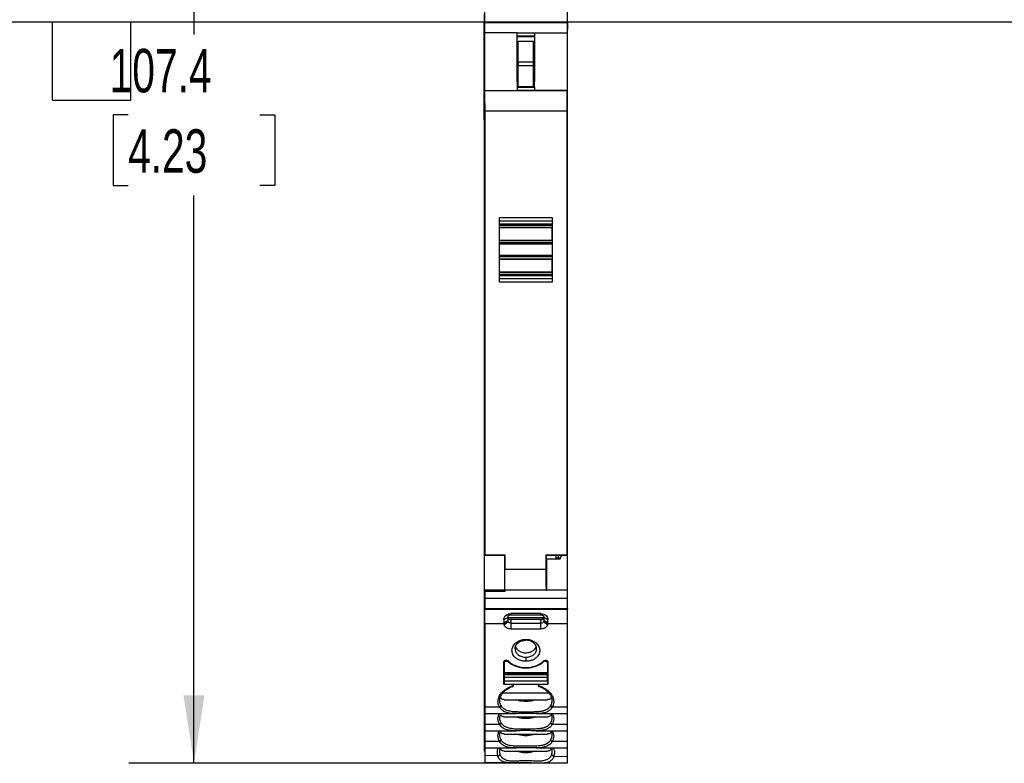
# Model space of a CAD drawing. Header units: millimetres. Extents: x 6 to 543, y 6 to 393.
# Tile 3 of 12: x 133 to 228, y 137 to 210. Entities that reach past the tile are written whole.
import ezdxf

# ---------------------------------------------------------------- set-up
doc = ezdxf.new("R2010")
doc.units = ezdxf.units.MM
doc.header["$LTSCALE"] = 2
doc.layers.add('DIMENSIONS', color=140, linetype='Continuous', lineweight=25)
doc.layers.add('TEXT', color=140, linetype='Continuous', lineweight=25)
doc.styles.add('SLDTEXTSTYLE0', font='TXT', dxfattribs={"width": 0.7})
doc.dimstyles.new('SLDDIMSTYLE1', dxfattribs={"dimtxt": 4.316016, "dimasz": 6.604, "dimexe": 0, "dimexo": 0.0625, "dimgap": 1.079004, "dimtad": 0, "dimtih": 1, "dimtoh": 1, "dimrnd": 1e-09, "dimzin": 12, "dimdsep": 46, "dimtxsty": 'SLDTEXTSTYLE0', "dimsah": 1, "dimcen": 0.09, "dimadec": 0, "dimazin": 3, "dimtfac": 1, "dimtofl": 0, "dimtmove": 0, "dimatfit": 3, "dimfxl": 0, "dimfrac": 2, "dimtolj": 1, "dimtzin": 12, "dimarcsym": 0})

# ---------------------------------------------------------------- blocks, each defined once
blk = doc.blocks.new('_D_1')
at = {"layer": 'DIMENSIONS'}
for p, q in [((183.45, 244.845), (143.314, 244.845)), ((149.664, 244.845), (149.664, 208.324)), ((143.251, 200.498), (141.802, 200.498)), ((141.802, 200.498), (141.802, 193.638)), ((156.077, 200.498), (157.526, 200.498)), ((157.526, 200.498), (157.526, 193.638)), ((141.802, 193.638), (143.251, 193.638)), ((157.526, 193.638), (156.077, 193.638)), ((149.664, 137.422), (149.664, 192.672)), ((183.45, 137.422), (143.314, 137.422))]:
    blk.add_line(p, q, dxfattribs=at)
for points in [[(149.664, 244.845), (148.648, 238.241), (150.68, 238.241)], [(149.664, 137.422), (150.68, 144.026), (148.648, 144.026)]]:
    blk.add_solid(points, dxfattribs=at)
at = {"layer": 'DIMENSIONS', "char_height": 4.2333, "attachment_point": 1, "style": 'SLDTEXTSTYLE0'}
for s, insert in [('107.4', (141.456, 206.921)), ('4.23', (143.251, 199.095))]:
    blk.add_mtext(s, dxfattribs=dict(at, insert=insert))

msp = doc.modelspace()

# ---------------------------------------------------------------- linework, layer by layer
for p, q in [((177.94, 209.52), (177.94, 210.964)), ((185.99, 209.476), (185.99, 210.964)), ((177.89, 210.373), (177.89, 209.476)), ((177.89, 200.006), (177.89, 209.476)), ((177.89, 209.476), (177.898, 209.475)), ((177.89, 209.476), (185.99, 209.476)), ((185.983, 209.475), (177.898, 209.475)), ((178.89, 209.52), (177.94, 209.52)), ((177.94, 209.476), (177.94, 209.52)), ((178.89, 209.52), (178.89, 209.476)), ((185.983, 209.475), (185.99, 209.476)), ((185.99, 200.006), (185.99, 209.476)), ((177.907, 208.475), (177.907, 202.874)), ((181.09, 208.474), (177.907, 208.475)), ((181.09, 203.724), (181.09, 208.474)), ((181.09, 208.474), (182.79, 208.474)), ((182.79, 208.161), (181.09, 208.161)), ((182.79, 208.137), (181.09, 208.137)), ((181.09, 208.108), (182.79, 208.108)), ((182.79, 208.474), (185.974, 208.475)), ((182.79, 208.474), (182.79, 203.724)), ((185.974, 208.475), (185.974, 202.874)), ((181.19, 207.674), (182.69, 207.674)), ((181.19, 205.674), (181.19, 207.674)), ((182.69, 205.674), (182.69, 207.674)), ((181.19, 205.674), (182.69, 205.674)), ((181.19, 205.674), (181.19, 205.274)), ((182.69, 205.274), (181.19, 205.274)), ((181.19, 203.274), (181.19, 205.274)), ((182.69, 205.274), (182.69, 205.674)), ((182.69, 203.274), (182.69, 205.274)), ((181.19, 203.724), (181.073, 203.724)), ((181.09, 203.724), (181.09, 203.209)), ((181.09, 203.209), (182.79, 203.209)), ((181.09, 203.209), (181.09, 202.859)), ((181.19, 203.274), (182.69, 203.274)), ((182.79, 203.724), (182.69, 203.724)), ((182.79, 203.209), (182.79, 203.724)), ((182.79, 203.209), (182.79, 202.859)), ((177.907, 202.874), (177.919, 202.851)), ((177.907, 202.874), (181.09, 202.874)), ((185.962, 202.851), (177.919, 202.851)), ((182.79, 202.859), (181.09, 202.859)), ((185.974, 202.874), (182.79, 202.874)), ((185.974, 202.874), (185.962, 202.851)), ((185.945, 200.851), (177.936, 200.851)), ((177.936, 200.851), (177.936, 157.686)), ((185.945, 157.686), (185.945, 200.851)), ((177.902, 200.006), (177.89, 200.006)), ((177.89, 200.006), (177.89, 199.906)), ((177.902, 199.906), (177.89, 199.906)), ((177.89, 199.906), (177.89, 158.274)), ((177.902, 158.474), (177.902, 200.006)), ((185.979, 200.006), (185.99, 200.006)), ((185.979, 158.474), (185.979, 200.006)), ((185.99, 199.906), (185.979, 199.906)), ((185.99, 199.906), (185.99, 200.006)), ((185.99, 158.274), (185.99, 199.906)), ((185.99, 198.353), (185.996, 198.353)), ((186, 194.604), (185.99, 194.604)), ((179.367, 190.524), (184.514, 190.524)), ((179.367, 184.224), (179.367, 190.524)), ((179.376, 189.881), (179.376, 190.174)), ((184.505, 190.174), (179.376, 190.174)), ((184.505, 189.881), (179.376, 189.881)), ((179.39, 189.551), (179.378, 189.786)), ((179.378, 189.786), (184.503, 189.786)), ((184.503, 189.786), (184.491, 189.551)), ((184.505, 190.174), (184.505, 189.881)), ((184.514, 190.524), (184.514, 184.224)), ((184.491, 189.551), (179.39, 189.551)), ((179.39, 188.274), (179.39, 189.549)), ((179.39, 189.549), (184.49, 189.549)), ((184.49, 188.274), (184.49, 189.549)), ((179.376, 186.806), (179.376, 187.941)), ((179.376, 187.941), (184.505, 187.941)), ((179.378, 188.036), (179.39, 188.271)), ((184.503, 188.036), (179.378, 188.036)), ((184.49, 188.274), (179.39, 188.274)), ((179.39, 188.271), (184.491, 188.271)), ((184.491, 188.271), (184.503, 188.036)), ((184.505, 187.941), (184.505, 186.806)), ((184.505, 186.806), (179.376, 186.806)), ((179.39, 186.476), (179.378, 186.711)), ((179.378, 186.711), (184.503, 186.711)), ((184.491, 186.476), (179.39, 186.476)), ((179.39, 185.199), (179.39, 186.474)), ((179.39, 186.474), (184.49, 186.474)), ((184.49, 185.199), (184.49, 186.474)), ((184.503, 186.711), (184.491, 186.476)), ((179.376, 184.574), (179.376, 184.866)), ((179.376, 184.866), (184.505, 184.866)), ((179.378, 184.961), (179.39, 185.196)), ((184.503, 184.961), (179.378, 184.961)), ((184.49, 185.199), (179.39, 185.199)), ((179.39, 185.196), (184.491, 185.196)), ((184.491, 185.196), (184.503, 184.961)), ((184.505, 184.866), (184.505, 184.574)), ((184.514, 184.224), (179.367, 184.224)), ((179.376, 184.574), (184.505, 184.574)), ((177.89, 158.274), (177.89, 154.274)), ((177.918, 158.474), (177.902, 158.474)), ((185.979, 158.474), (185.963, 158.474)), ((185.99, 154.274), (185.99, 158.274)), ((177.933, 157.67), (177.936, 157.686)), ((177.933, 157.67), (179.861, 157.67)), ((177.936, 157.686), (179.908, 157.686)), ((179.865, 157.657), (179.861, 157.67)), ((179.903, 157.657), (179.865, 157.657)), ((179.908, 157.686), (179.903, 157.657)), ((179.908, 157.686), (179.908, 156.274)), ((183.923, 157.686), (185.945, 157.686)), ((183.923, 156.274), (183.923, 157.686)), ((183.928, 157.657), (183.923, 157.686)), ((183.966, 157.657), (183.928, 157.657)), ((183.966, 157.657), (183.97, 157.67)), ((183.97, 157.67), (185.948, 157.67)), ((184.89, 157.284), (183.99, 157.284)), ((183.99, 154.274), (183.99, 157.284)), ((184.89, 157.284), (184.89, 157.67)), ((185.279, 157.383), (184.89, 157.383)), ((185.25, 157.284), (184.89, 157.284)), ((185.09, 157.67), (185.09, 157.383)), ((185.391, 157.67), (185.25, 157.284)), ((185.945, 157.686), (185.948, 157.67)), ((183.923, 156.274), (179.908, 156.274)), ((179.89, 154.274), (177.89, 154.274)), ((177.89, 154.274), (177.89, 153.474)), ((183.94, 154.274), (179.89, 154.274)), ((179.89, 154.274), (179.89, 154.131)), ((183.94, 154.274), (183.99, 154.274)), ((185.99, 154.274), (183.99, 154.274)), ((185.99, 153.474), (185.99, 154.274)), ((177.89, 153.474), (177.89, 153.374)), ((177.94, 153.474), (177.89, 153.474)), ((177.94, 153.374), (177.89, 153.374)), ((177.89, 153.374), (177.89, 151.575)), ((177.94, 154.131), (177.94, 153.474)), ((179.89, 154.131), (177.94, 154.131)), ((177.94, 153.474), (185.99, 153.474)), ((177.94, 153.474), (177.94, 152.474)), ((185.99, 152.474), (185.99, 153.474)), ((177.94, 152.474), (185.99, 152.474)), ((177.94, 152.428), (177.94, 152.474)), ((177.94, 152.428), (185.99, 152.428)), ((177.94, 150.984), (177.94, 152.428)), ((185.99, 152.474), (185.99, 152.428)), ((185.99, 150.984), (185.99, 152.428)), ((177.89, 151.575), (177.89, 144.283)), ((177.94, 151.575), (177.89, 151.575)), ((179.79, 151.39), (179.79, 151.093)), ((180.19, 151.544), (180.19, 151.306)), ((180.191, 151.299), (180.19, 151.306)), ((183.676, 151.575), (180.205, 151.575)), ((180.304, 151.455), (183.577, 151.455)), ((183.39, 151.981), (180.49, 151.981)), ((180.49, 151.981), (180.49, 151.867)), ((180.49, 151.867), (183.39, 151.867)), ((180.49, 151.397), (180.49, 151.053)), ((183.39, 151.867), (183.39, 151.981)), ((183.39, 151.053), (183.39, 151.397)), ((184.09, 151.373), (183.69, 151.598)), ((183.69, 151.544), (183.69, 151.306)), ((183.69, 151.306), (183.69, 151.299)), ((184.09, 151.093), (184.09, 151.373)), ((179.799, 150.984), (177.94, 150.984)), ((177.94, 150.984), (177.94, 142.871)), ((179.79, 151.093), (180.191, 151.299)), ((179.799, 150.984), (180.197, 151.252)), ((180.217, 151.201), (179.838, 150.862)), ((180.49, 151.053), (180.49, 150.488)), ((180.49, 151.053), (183.39, 151.053)), ((180.49, 150.488), (183.39, 150.488)), ((183.39, 150.488), (183.39, 151.053)), ((184.043, 150.862), (183.664, 151.201)), ((184.082, 150.984), (183.684, 151.252)), ((184.09, 151.093), (183.69, 151.299)), ((185.99, 150.984), (184.082, 150.984)), ((185.99, 142.871), (185.99, 150.984)), ((181.938, 149.481), (181.941, 149.399)), ((181.94, 147.737), (181.94, 147.346)), ((179.79, 145.077), (179.79, 147.255)), ((179.84, 147.369), (179.84, 147.185)), ((179.84, 147.185), (179.84, 146.246)), ((180.059, 147.444), (180.059, 147.354)), ((180.229, 147.291), (180.229, 147.379)), ((183.652, 147.379), (183.652, 147.291)), ((183.822, 147.354), (183.822, 147.444)), ((184.04, 147.369), (184.04, 147.185)), ((184.04, 147.185), (184.04, 146.246)), ((184.09, 147.255), (184.09, 145.077)), ((179.84, 145.685), (179.79, 145.685)), ((179.84, 146.246), (184.04, 146.246)), ((179.84, 146.246), (179.84, 146.166)), ((179.84, 146.166), (184.04, 146.166)), ((179.84, 146.023), (179.84, 146.166)), ((184.04, 146.023), (179.84, 146.023)), ((179.84, 146.023), (179.84, 145.772)), ((184.04, 145.772), (179.84, 145.772)), ((179.84, 145.772), (179.84, 145.427)), ((184.04, 146.166), (184.04, 146.246)), ((184.04, 146.166), (184.04, 146.023)), ((184.04, 145.772), (184.04, 146.023)), ((184.04, 145.427), (184.04, 145.772)), ((184.09, 145.685), (184.04, 145.685)), ((180.74, 145.077), (179.79, 145.077)), ((184.04, 145.427), (179.84, 145.427)), ((179.84, 145.427), (179.84, 145.085)), ((184.04, 145.085), (179.84, 145.085)), ((180.74, 145.077), (180.74, 145.085)), ((180.74, 144.995), (180.74, 145.077)), ((180.74, 144.939), (180.74, 144.995)), ((183.14, 145.085), (183.14, 145.077)), ((183.14, 145.077), (183.14, 144.995)), ((184.09, 145.077), (183.14, 145.077)), ((183.14, 144.995), (183.14, 144.939)), ((184.04, 145.427), (184.04, 145.085)), ((177.89, 144.283), (177.89, 143.604)), ((177.94, 144.283), (177.89, 144.283)), ((179.722, 144.283), (184.158, 144.283)), ((177.89, 143.604), (177.94, 143.604)), ((177.89, 143.604), (177.89, 142.618)), ((179.382, 142.871), (177.94, 142.871)), ((177.94, 142.871), (177.94, 142.253)), ((179.531, 143.035), (179.382, 142.871)), ((179.408, 142.827), (179.555, 142.994)), ((179.839, 143.604), (184.041, 143.604)), ((184.325, 142.995), (184.472, 142.826)), ((184.499, 142.871), (184.35, 143.037)), ((185.99, 142.871), (184.499, 142.871)), ((185.99, 142.253), (185.99, 142.871)), ((177.89, 142.618), (177.89, 141.939)), ((177.94, 142.618), (177.89, 142.618)), ((177.89, 141.939), (177.94, 141.939)), ((177.89, 141.939), (177.89, 140.952)), ((177.94, 142.275), (177.94, 141.205)), ((177.94, 142.253), (180.982, 142.253)), ((179.839, 141.939), (184.04, 141.939)), ((182.942, 142.253), (185.99, 142.253)), ((185.99, 141.205), (185.99, 142.253)), ((177.89, 140.952), (177.89, 140.273)), ((177.94, 140.952), (177.89, 140.952)), ((179.382, 141.205), (177.94, 141.205)), ((177.94, 141.205), (177.94, 140.587)), ((179.53, 141.369), (179.382, 141.205)), ((179.408, 141.161), (179.555, 141.329)), ((184.325, 141.33), (184.472, 141.161)), ((184.499, 141.205), (184.349, 141.371)), ((185.99, 141.205), (184.499, 141.205)), ((185.99, 140.587), (185.99, 141.205)), ((177.89, 140.273), (177.94, 140.273)), ((177.89, 140.273), (177.89, 139.286)), ((177.94, 140.609), (177.94, 139.539)), ((177.94, 140.587), (180.982, 140.587)), ((179.839, 140.273), (184.04, 140.273)), ((182.942, 140.587), (185.99, 140.587)), ((185.99, 139.539), (185.99, 140.587)), ((177.89, 139.286), (177.89, 138.607)), ((177.94, 139.286), (177.89, 139.286)), ((179.382, 139.539), (177.94, 139.539)), ((177.94, 139.539), (177.94, 138.922)), ((177.94, 138.922), (180.982, 138.922)), ((177.94, 138.922), (177.94, 138.17)), ((179.53, 139.704), (179.382, 139.539)), ((179.408, 139.496), (179.555, 139.663)), ((182.942, 138.922), (185.99, 138.922)), ((184.325, 139.664), (184.472, 139.495)), ((184.499, 139.539), (184.349, 139.706)), ((185.99, 139.539), (184.499, 139.539)), ((185.99, 138.922), (185.99, 139.539)), ((185.99, 138.093), (185.99, 138.922)), ((177.94, 138.607), (177.89, 138.607)), ((179.197, 138.158), (177.94, 138.17)), ((179.439, 138.3), (179.217, 138.094)), ((179.448, 138.269), (179.23, 138.062)), ((179.841, 138.607), (184.039, 138.607)), ((184.653, 138.059), (184.431, 138.27)), ((184.441, 138.301), (184.665, 138.093)), ((184.669, 138.105), (185.99, 138.093)), ((180.366, 137.471), (177.94, 137.492)), ((185.99, 137.422), (183.501, 137.444))]:
    msp.add_line(p, q)
msp.add_ellipse((179.89, 156.274), major_axis=(0, 2), ratio=0.008727, start_param=4.712389, end_param=5.475984)
for points, knots in [([(177.898, 209.475), (177.899, 209.474), (177.899, 209.472), (177.9, 209.455), (177.901, 209.43), (177.902, 209.397), (177.902, 209.355), (177.903, 209.308), (177.904, 209.255), (177.904, 209.197), (177.905, 209.135), (177.905, 209.071), (177.905, 209.004), (177.906, 208.937), (177.906, 208.868), (177.906, 208.8), (177.907, 208.732), (177.907, 208.665), (177.907, 208.6), (177.907, 208.537), (177.907, 208.495), (177.907, 208.475)], [0, 0, 0, 0, 0.0662473, 0.1309822, 0.1942046, 0.2559143, 0.3161114, 0.3747958, 0.4319672, 0.4876258, 0.5417714, 0.594404, 0.6455234, 0.6951297, 0.7432227, 0.7898024, 0.8348688, 0.8784218, 0.9204613, 0.9609874, 1, 1, 1, 1]), ([(185.983, 209.475), (185.982, 209.474), (185.982, 209.472), (185.981, 209.458), (185.98, 209.436), (185.979, 209.394), (185.978, 209.317), (185.976, 209.187), (185.975, 209.028), (185.974, 208.85), (185.974, 208.663), (185.974, 208.538), (185.974, 208.475)], [0, 0, 0, 0, 0.06026, 0.120023, 0.179828, 0.240212, 0.370004, 0.500136, 0.629927, 0.760057, 0.879946, 1, 1, 1, 1]), ([(177.919, 202.851), (177.919, 202.849), (177.92, 202.846), (177.921, 202.83), (177.922, 202.806), (177.923, 202.774), (177.924, 202.735), (177.925, 202.689), (177.926, 202.637), (177.927, 202.58), (177.928, 202.517), (177.928, 202.449), (177.929, 202.377), (177.93, 202.302), (177.931, 202.223), (177.931, 202.141), (177.932, 202.058), (177.932, 201.972), (177.933, 201.885), (177.933, 201.797), (177.934, 201.708), (177.934, 201.619), (177.935, 201.53), (177.935, 201.442), (177.935, 201.354), (177.935, 201.267), (177.935, 201.181), (177.936, 201.096), (177.936, 201.013), (177.936, 200.931), (177.936, 200.877), (177.936, 200.851)], [0, 0, 0, 0, 0.043313, 0.085995, 0.128046, 0.169467, 0.210257, 0.250416, 0.289945, 0.328843, 0.36711, 0.404747, 0.441753, 0.478128, 0.513872, 0.548986, 0.583469, 0.617321, 0.650543, 0.683133, 0.715093, 0.746423, 0.777121, 0.807189, 0.836625, 0.865431, 0.893607, 0.921151, 0.948065, 0.974348, 1, 1, 1, 1]), ([(185.945, 200.851), (185.945, 200.9), (185.945, 200.999), (185.945, 201.15), (185.946, 201.306), (185.946, 201.466), (185.947, 201.627), (185.947, 201.788), (185.948, 201.947), (185.949, 202.102), (185.95, 202.25), (185.952, 202.389), (185.953, 202.516), (185.955, 202.627), (185.956, 202.719), (185.958, 202.79), (185.96, 202.838), (185.961, 202.846), (185.962, 202.851)], [0, 0, 0, 0, 0.046965, 0.096003, 0.147112, 0.200292, 0.255545, 0.312868, 0.372263, 0.433729, 0.497266, 0.562874, 0.630553, 0.700302, 0.772121, 0.846011, 0.921971, 1, 1, 1, 1]), ([(179.376, 190.174), (179.376, 190.194), (179.376, 190.236), (179.376, 190.3), (179.375, 190.365), (179.374, 190.427), (179.373, 190.479), (179.372, 190.516), (179.371, 190.521), (179.37, 190.524)], [0, 0, 0, 0, 0.109503, 0.23014, 0.361901, 0.504779, 0.658762, 0.82384, 1, 1, 1, 1]), ([(184.511, 190.524), (184.51, 190.523), (184.51, 190.522), (184.509, 190.514), (184.508, 190.49), (184.507, 190.442), (184.505, 190.368), (184.505, 190.306), (184.505, 190.24), (184.505, 190.196), (184.505, 190.174)], [0, 0, 0, 0, 0.079713, 0.159454, 0.240478, 0.499402, 0.628052, 0.759696, 0.879124, 1, 1, 1, 1]), ([(179.37, 184.224), (179.371, 184.225), (179.371, 184.227), (179.372, 184.24), (179.373, 184.261), (179.374, 184.287), (179.374, 184.319), (179.375, 184.353), (179.375, 184.39), (179.376, 184.428), (179.376, 184.466), (179.376, 184.503), (179.376, 184.539), (179.376, 184.562), (179.376, 184.574)], [0, 0, 0, 0, 0.104177, 0.204566, 0.301168, 0.39398, 0.483002, 0.568235, 0.649676, 0.727326, 0.801183, 0.871248, 0.937521, 1, 1, 1, 1]), ([(184.505, 184.574), (184.505, 184.559), (184.505, 184.53), (184.505, 184.487), (184.505, 184.414), (184.506, 184.34), (184.507, 184.279), (184.508, 184.247), (184.509, 184.227), (184.51, 184.225), (184.511, 184.224)], [0, 0, 0, 0, 0.079701, 0.159431, 0.240444, 0.499354, 0.628007, 0.759663, 0.879106, 1, 1, 1, 1]), ([(177.933, 157.67), (177.933, 157.706), (177.932, 157.777), (177.932, 157.875), (177.931, 157.967), (177.93, 158.052), (177.929, 158.13), (177.928, 158.201), (177.926, 158.28), (177.925, 158.359), (177.923, 158.425), (177.92, 158.466), (177.919, 158.471), (177.918, 158.474)], [0, 0, 0, 0, 0.072127, 0.143546, 0.214543, 0.285405, 0.356424, 0.427888, 0.500081, 0.625786, 0.749973, 0.874194, 1, 1, 1, 1]), ([(185.948, 157.67), (185.948, 157.706), (185.948, 157.777), (185.949, 157.875), (185.95, 157.967), (185.951, 158.052), (185.952, 158.13), (185.953, 158.201), (185.955, 158.28), (185.956, 158.359), (185.958, 158.425), (185.96, 158.466), (185.962, 158.471), (185.963, 158.474)], [0, 0, 0, 0, 0.072127, 0.143546, 0.214543, 0.285405, 0.356424, 0.427888, 0.500081, 0.625786, 0.749973, 0.874194, 1, 1, 1, 1]), ([(183.928, 157.657), (183.928, 157.621), (183.927, 157.55), (183.926, 157.435), (183.926, 157.316), (183.925, 157.193), (183.924, 157.066), (183.924, 156.937), (183.924, 156.805), (183.923, 156.673), (183.923, 156.54), (183.923, 156.407), (183.923, 156.318), (183.923, 156.274)], [0, 0, 0, 0, 0.095173, 0.189493, 0.28296, 0.375575, 0.467336, 0.558245, 0.648302, 0.737505, 0.825856, 0.913354, 1, 1, 1, 1]), ([(185.25, 157.284), (185.256, 157.299), (185.267, 157.33), (185.274, 157.362), (185.274, 157.381), (185.267, 157.381), (185.265, 157.381)], [0, 0, 0, 0, 0.277272, 0.544021, 0.806088, 1, 1, 1, 1]), ([(179.89, 154.274), (179.891, 154.275), (179.892, 154.277), (179.893, 154.291), (179.894, 154.313), (179.895, 154.344), (179.896, 154.382), (179.897, 154.427), (179.898, 154.478), (179.899, 154.536), (179.9, 154.599), (179.9, 154.667), (179.901, 154.739), (179.902, 154.815), (179.903, 154.894), (179.903, 154.976), (179.904, 155.061), (179.904, 155.147), (179.905, 155.235), (179.905, 155.323), (179.906, 155.413), (179.906, 155.502), (179.907, 155.592), (179.907, 155.681), (179.907, 155.769), (179.907, 155.857), (179.908, 155.943), (179.908, 156.028), (179.908, 156.112), (179.908, 156.193), (179.908, 156.247), (179.908, 156.274)], [0, 0, 0, 0, 0.043578, 0.0865063, 0.1287851, 0.1704143, 0.2113939, 0.2517238, 0.2914041, 0.3304348, 0.3688158, 0.4065472, 0.4436289, 0.4800609, 0.5158432, 0.5509759, 0.5854589, 0.6192922, 0.6524757, 0.6850096, 0.7168937, 0.7481282, 0.7787129, 0.8086478, 0.8379331, 0.8665686, 0.8945544, 0.9218904, 0.9485767, 0.9746132, 1, 1, 1, 1]), ([(183.94, 154.274), (183.94, 154.275), (183.939, 154.277), (183.938, 154.291), (183.937, 154.313), (183.936, 154.344), (183.935, 154.382), (183.934, 154.427), (183.933, 154.478), (183.932, 154.536), (183.931, 154.599), (183.93, 154.667), (183.93, 154.739), (183.929, 154.815), (183.928, 154.894), (183.928, 154.976), (183.927, 155.061), (183.926, 155.147), (183.926, 155.235), (183.925, 155.323), (183.925, 155.413), (183.925, 155.502), (183.924, 155.592), (183.924, 155.681), (183.924, 155.769), (183.923, 155.857), (183.923, 155.943), (183.923, 156.028), (183.923, 156.112), (183.923, 156.193), (183.923, 156.247), (183.923, 156.274)], [0, 0, 0, 0, 0.043578, 0.086506, 0.128785, 0.170414, 0.211394, 0.251724, 0.291404, 0.330435, 0.368816, 0.406547, 0.443629, 0.480061, 0.515843, 0.550976, 0.585459, 0.619292, 0.652476, 0.68501, 0.716894, 0.748128, 0.778713, 0.808648, 0.837933, 0.866569, 0.894554, 0.92189, 0.948577, 0.974613, 1, 1, 1, 1]), ([(179.79, 151.39), (179.79, 151.567), (179.966, 151.873), (180.333, 151.981), (180.49, 151.981)], [0, 0, 0, 0, 0.897598, 1.570797, 1.570797, 1.570797, 1.570797]), ([(180.19, 151.598), (180.163, 151.583), (180.09, 151.544), (179.957, 151.475), (179.851, 151.421), (179.79, 151.39)], [0, 0, 0, 0, 0.208638, 0.541958, 1, 1, 1, 1]), ([(180.19, 151.645), (180.191, 151.658), (180.193, 151.683), (180.207, 151.718), (180.226, 151.75), (180.249, 151.777), (180.285, 151.809), (180.339, 151.84), (180.413, 151.863), (180.465, 151.866), (180.49, 151.867)], [0, 0, 0, 0, 0.1140649, 0.2219556, 0.3228364, 0.4158347, 0.5002428, 0.6745462, 0.8416585, 1, 1, 1, 1]), ([(180.19, 151.65), (180.191, 151.635), (180.193, 151.605), (180.207, 151.561), (180.224, 151.535), (180.232, 151.521)], [0, 0, 0, 0, 0.335172, 0.664885, 1, 1, 1, 1]), ([(180.19, 151.645), (180.19, 151.638), (180.19, 151.623), (180.19, 151.607), (180.19, 151.598)], [0, 0, 0, 0, 0.471084, 1, 1, 1, 1]), ([(180.232, 151.521), (180.242, 151.509), (180.262, 151.484), (180.3, 151.453), (180.344, 151.428), (180.391, 151.41), (180.44, 151.399), (180.474, 151.398), (180.49, 151.397)], [0, 0, 0, 0, 0.172575, 0.342779, 0.510617, 0.676095, 0.839221, 1, 1, 1, 1]), ([(183.39, 151.981), (183.6, 151.981), (183.963, 151.832), (184.09, 151.523), (184.09, 151.39), (184.09, 151.385), (184.09, 151.379), (184.09, 151.373)], [-1.599882, -1.599882, -1.599882, -1.599882, -0.702284, -0.029086, -0.029086, -0.029086, 0, 0, 0, 0]), ([(183.39, 151.867), (183.405, 151.867), (183.436, 151.866), (183.479, 151.858), (183.521, 151.846), (183.559, 151.829), (183.612, 151.798), (183.674, 151.739), (183.685, 151.678), (183.69, 151.645)], [0, 0, 0, 0, 0.094727, 0.189105, 0.282999, 0.376183, 0.468431, 0.708614, 1, 1, 1, 1]), ([(183.39, 151.397), (183.407, 151.398), (183.441, 151.399), (183.49, 151.41), (183.537, 151.428), (183.58, 151.453), (183.619, 151.484), (183.639, 151.509), (183.649, 151.521)], [0, 0, 0, 0, 0.160779, 0.323905, 0.489383, 0.657221, 0.827425, 1, 1, 1, 1]), ([(183.649, 151.521), (183.657, 151.535), (183.674, 151.561), (183.688, 151.605), (183.69, 151.635), (183.69, 151.65)], [0, 0, 0, 0, 0.335115, 0.664828, 1, 1, 1, 1]), ([(183.69, 151.645), (183.691, 151.638), (183.691, 151.623), (183.691, 151.607), (183.69, 151.598)], [0, 0, 0, 0, 0.469397, 1, 1, 1, 1]), ([(179.799, 150.984), (179.793, 151.015), (179.79, 151.045), (179.79, 151.076), (179.79, 151.082), (179.79, 151.088), (179.79, 151.093)], [-1.5998835, -1.5998835, -1.5998835, -1.5998835, -1.4432162, -1.4432162, -1.4432162, -1.414129, -1.414129, -1.414129, -1.414129]), ([(179.838, 150.862), (179.83, 150.882), (179.813, 150.922), (179.804, 150.963), (179.799, 150.984)], [0, 0, 0, 0, 0.500001, 1, 1, 1, 1]), ([(180.49, 150.488), (180.467, 150.489), (180.421, 150.49), (180.352, 150.5), (180.272, 150.518), (180.184, 150.547), (180.063, 150.604), (179.93, 150.703), (179.869, 150.808), (179.838, 150.862)], [0, 0, 0, 0, 0.082364, 0.165955, 0.251626, 0.378679, 0.503333, 0.74949, 1, 1, 1, 1]), ([(180.49, 151.053), (180.474, 151.053), (180.441, 151.054), (180.394, 151.065), (180.348, 151.081), (180.3, 151.108), (180.262, 151.14), (180.234, 151.173), (180.223, 151.192), (180.217, 151.201)], [0, 0, 0, 0, 0.1426524, 0.2856186, 0.4286459, 0.5716558, 0.7857046, 0.8918325, 1, 1, 1, 1]), ([(183.664, 151.201), (183.661, 151.196), (183.651, 151.179), (183.626, 151.147), (183.586, 151.112), (183.539, 151.084), (183.492, 151.066), (183.442, 151.055), (183.408, 151.053), (183.39, 151.053)], [0, 0, 0, 0, 0.053554, 0.199955, 0.399825, 0.549928, 0.700115, 0.850214, 1, 1, 1, 1]), ([(184.043, 150.862), (184.031, 150.84), (184.009, 150.796), (183.965, 150.736), (183.914, 150.681), (183.855, 150.633), (183.783, 150.587), (183.697, 150.547), (183.598, 150.514), (183.495, 150.493), (183.425, 150.49), (183.39, 150.488)], [0, 0, 0, 0, 0.102326, 0.201733, 0.299683, 0.397709, 0.497336, 0.621777, 0.748773, 0.876201, 1, 1, 1, 1]), ([(184.082, 150.984), (184.077, 150.963), (184.068, 150.922), (184.051, 150.882), (184.043, 150.862)], [0, 0, 0, 0, 0.499999, 1, 1, 1, 1]), ([(184.09, 151.093), (184.09, 151.088), (184.09, 151.082), (184.09, 151.076), (184.09, 151.045), (184.088, 151.015), (184.082, 150.984)], [-1.5998821, -1.5998821, -1.5998821, -1.5998821, -1.5707963, -1.5707963, -1.5707963, -1.4141289, -1.4141289, -1.4141289, -1.4141289]), ([(181.94, 147.346), (181.904, 147.347), (181.832, 147.348), (181.726, 147.358), (181.62, 147.374), (181.516, 147.397), (181.398, 147.432), (181.268, 147.481), (181.086, 147.574), (180.895, 147.714), (180.728, 147.911), (180.628, 148.118), (180.585, 148.334), (180.598, 148.623), (180.757, 148.974), (181.061, 149.236), (181.339, 149.372), (181.537, 149.435), (181.738, 149.474), (181.872, 149.479), (181.938, 149.481)], [0, 0, 0, 0, 0.025549, 0.050896, 0.076208, 0.101651, 0.12739, 0.165648, 0.204371, 0.28246, 0.350406, 0.417902, 0.482179, 0.54691, 0.676437, 0.803253, 0.854339, 0.905611, 0.95304, 1, 1, 1, 1]), ([(180.89, 148.559), (180.891, 148.587), (180.893, 148.641), (180.908, 148.718), (180.93, 148.788), (180.956, 148.852), (180.986, 148.908), (181.017, 148.958), (181.048, 149.001), (181.079, 149.037), (181.107, 149.068), (181.132, 149.094), (181.154, 149.114), (181.171, 149.129), (181.185, 149.14), (181.193, 149.147), (181.245, 149.189), (181.353, 149.26), (181.536, 149.339), (181.71, 149.382), (181.846, 149.397), (181.915, 149.399), (181.941, 149.399)], [0, 0, 0, 0, 0.064223, 0.123773, 0.178883, 0.229706, 0.27628, 0.318445, 0.356201, 0.38956, 0.418532, 0.443125, 0.463345, 0.479197, 0.490685, 0.49781, 0.500574, 0.625463, 0.750395, 0.875022, 0.952825, 1, 1, 1, 1]), ([(181.938, 149.481), (181.973, 149.48), (182.042, 149.479), (182.145, 149.469), (182.248, 149.453), (182.35, 149.43), (182.462, 149.397), (182.583, 149.351), (182.751, 149.266), (182.93, 149.142), (183.094, 148.97), (183.2, 148.8), (183.263, 148.629), (183.306, 148.393), (183.264, 148.129), (183.123, 147.869), (182.975, 147.711), (182.831, 147.601), (182.712, 147.53), (182.585, 147.47), (182.444, 147.418), (182.288, 147.378), (182.116, 147.351), (181.999, 147.348), (181.94, 147.346)], [0, 0, 0, 0, 0.024504, 0.048993, 0.073619, 0.09853, 0.123868, 0.157653, 0.192448, 0.263825, 0.323009, 0.381841, 0.43092, 0.48075, 0.594299, 0.664403, 0.735788, 0.771125, 0.807233, 0.842301, 0.876457, 0.917668, 0.958612, 1, 1, 1, 1]), ([(181.94, 147.737), (182.009, 147.737), (182.078, 147.742), (182.213, 147.763), (182.279, 147.778), (182.407, 147.819), (182.467, 147.845), (182.581, 147.904), (182.635, 147.938), (182.781, 148.053), (182.858, 148.143), (182.937, 148.293), (182.957, 148.345), (182.984, 148.451), (182.99, 148.505), (182.99, 148.613), (182.984, 148.667), (182.957, 148.774), (182.937, 148.827), (182.859, 148.978), (182.781, 149.072), (182.636, 149.189), (182.583, 149.224), (182.468, 149.286), (182.407, 149.313), (182.28, 149.355), (182.214, 149.372), (182.079, 149.393), (182.01, 149.399), (181.941, 149.399)], [0.5, 0.5, 0.5, 0.5, 0.53125, 0.53125, 0.5625, 0.5625, 0.59375, 0.59375, 0.625, 0.625, 0.6875, 0.6875, 0.71875, 0.71875, 0.75, 0.75, 0.78125, 0.78125, 0.8125, 0.8125, 0.875, 0.875, 0.90625, 0.90625, 0.9375, 0.9375, 0.96875, 0.96875, 1, 1, 1, 1]), ([(180.89, 148.559), (180.89, 148.559), (180.89, 148.559), (180.891, 148.503), (180.897, 148.449), (180.924, 148.344), (180.944, 148.292), (181.023, 148.143), (181.101, 148.052), (181.246, 147.938), (181.3, 147.904), (181.414, 147.845), (181.475, 147.819), (181.601, 147.778), (181.668, 147.763), (181.803, 147.742), (181.872, 147.737), (181.94, 147.737)], [0, 0, 0, 0, 0.0002474, 0.0002474, 0.0314974, 0.0314974, 0.0627474, 0.0627474, 0.1252474, 0.1252474, 0.1564974, 0.1564974, 0.1877474, 0.1877474, 0.2189974, 0.2189974, 0.2502474, 0.2502474, 0.2502474, 0.2502474]), ([(180.931, 148.777), (180.932, 148.769), (180.947, 148.68), (181.06, 148.529), (181.262, 148.347), (181.531, 148.223), (181.835, 148.164), (182.148, 148.176), (182.443, 148.257), (182.692, 148.402), (182.872, 148.581), (182.925, 148.72), (182.948, 148.782)], [0, 0, 0, 0, 0.010991, 0.125186, 0.235556, 0.348923, 0.462283, 0.572603, 0.68672, 0.798466, 0.910264, 1, 1, 1, 1]), ([(179.79, 147.255), (179.791, 147.268), (179.793, 147.294), (179.81, 147.332), (179.84, 147.373), (179.889, 147.412), (179.959, 147.439), (180.036, 147.45), (180.113, 147.441), (180.186, 147.416), (180.221, 147.387), (180.238, 147.372)], [0, 0, 0, 0, 0.084567, 0.167338, 0.252006, 0.377022, 0.501422, 0.62578, 0.750294, 0.874794, 1, 1, 1, 1]), ([(180.059, 147.354), (180.044, 147.353), (180.015, 147.352), (179.974, 147.342), (179.936, 147.326), (179.893, 147.297), (179.849, 147.251), (179.843, 147.207), (179.84, 147.185)], [0, 0, 0, 0, 0.128145, 0.250964, 0.373529, 0.500943, 0.750151, 1, 1, 1, 1]), ([(180.059, 147.354), (180.074, 147.353), (180.106, 147.351), (180.151, 147.339), (180.194, 147.319), (180.217, 147.3), (180.229, 147.291)], [0, 0, 0, 0, 0.237884, 0.483725, 0.737707, 1, 1, 1, 1]), ([(183.652, 147.291), (183.625, 147.266), (183.57, 147.215), (183.481, 147.145), (183.387, 147.078), (183.287, 147.016), (183.173, 146.953), (183.043, 146.89), (182.872, 146.821), (182.666, 146.757), (182.349, 146.689), (181.94, 146.654), (181.531, 146.689), (181.215, 146.757), (181.009, 146.821), (180.838, 146.89), (180.654, 146.979), (180.44, 147.106), (180.299, 147.229), (180.229, 147.291)], [0, 0, 0, 0, 0.032845, 0.065573, 0.098299, 0.131133, 0.164189, 0.206708, 0.248891, 0.312253, 0.376338, 0.500061, 0.623785, 0.687851, 0.751231, 0.793402, 0.835933, 0.918126, 1, 1, 1, 1]), ([(180.238, 147.372), (180.268, 147.344), (180.326, 147.288), (180.421, 147.21), (180.522, 147.138), (180.629, 147.071), (180.742, 147.009), (180.861, 146.953), (181.017, 146.889), (181.214, 146.826), (181.531, 146.756), (181.94, 146.719), (182.35, 146.756), (182.667, 146.826), (182.896, 146.9), (183.111, 146.992), (183.307, 147.102), (183.488, 147.227), (183.591, 147.324), (183.643, 147.372)], [0, 0, 0, 0, 0.035832, 0.071317, 0.106606, 0.141847, 0.177192, 0.212791, 0.248792, 0.312216, 0.376266, 0.500044, 0.623822, 0.687855, 0.751297, 0.814, 0.875816, 0.937547, 1, 1, 1, 1]), ([(183.643, 147.372), (183.654, 147.382), (183.676, 147.402), (183.72, 147.425), (183.776, 147.442), (183.845, 147.45), (183.922, 147.439), (183.992, 147.412), (184.046, 147.368), (184.084, 147.314), (184.088, 147.274), (184.09, 147.255)], [0, 0, 0, 0, 0.084316, 0.166484, 0.250271, 0.374688, 0.49916, 0.623482, 0.748584, 0.874321, 1, 1, 1, 1]), ([(183.822, 147.354), (183.806, 147.353), (183.773, 147.351), (183.727, 147.338), (183.685, 147.319), (183.663, 147.3), (183.652, 147.291)], [0, 0, 0, 0, 0.24979, 0.498423, 0.748905, 1, 1, 1, 1]), ([(184.04, 147.185), (184.04, 147.196), (184.038, 147.218), (184.026, 147.249), (184.006, 147.279), (183.969, 147.312), (183.909, 147.346), (183.851, 147.351), (183.822, 147.354)], [0, 0, 0, 0, 0.128039, 0.250995, 0.373816, 0.501464, 0.750179, 1, 1, 1, 1]), ([(179.382, 142.871), (179.364, 142.904), (179.329, 142.971), (179.288, 143.073), (179.258, 143.176), (179.238, 143.281), (179.229, 143.386), (179.231, 143.493), (179.247, 143.632), (179.292, 143.805), (179.382, 144.005), (179.507, 144.196), (179.684, 144.397), (179.926, 144.603), (180.21, 144.775), (180.485, 144.906), (180.655, 144.965), (180.74, 144.995)], [0, 0, 0, 0, 0.044259, 0.087929, 0.13118, 0.17419, 0.217135, 0.260195, 0.303549, 0.386388, 0.469301, 0.550047, 0.630337, 0.740181, 0.851193, 0.925681, 1, 1, 1, 1]), ([(179.531, 143.035), (179.514, 143.066), (179.482, 143.127), (179.446, 143.221), (179.419, 143.316), (179.404, 143.41), (179.398, 143.504), (179.401, 143.598), (179.414, 143.69), (179.435, 143.781), (179.464, 143.87), (179.509, 143.978), (179.581, 144.108), (179.691, 144.257), (179.823, 144.4), (179.985, 144.54), (180.187, 144.681), (180.441, 144.823), (180.639, 144.9), (180.74, 144.939)], [0, 0, 0, 0, 0.046928, 0.093153, 0.138568, 0.183068, 0.226717, 0.26957, 0.311675, 0.353088, 0.393823, 0.433694, 0.501213, 0.575208, 0.648647, 0.716345, 0.801637, 0.898381, 1, 1, 1, 1]), ([(183.14, 144.995), (183.187, 144.979), (183.281, 144.948), (183.415, 144.894), (183.544, 144.835), (183.668, 144.772), (183.786, 144.704), (183.899, 144.631), (184.077, 144.503), (184.295, 144.304), (184.5, 144.019), (184.626, 143.717), (184.66, 143.449), (184.637, 143.225), (184.588, 143.043), (184.529, 142.928), (184.499, 142.871)], [0, 0, 0, 0, 0.040752, 0.081138, 0.121291, 0.161344, 0.201434, 0.241696, 0.282264, 0.403584, 0.526036, 0.649368, 0.773285, 0.848934, 0.924191, 1, 1, 1, 1]), ([(183.14, 144.939), (183.184, 144.923), (183.274, 144.89), (183.41, 144.831), (183.551, 144.761), (183.758, 144.641), (183.979, 144.479), (184.211, 144.24), (184.391, 143.969), (184.475, 143.696), (184.484, 143.46), (184.453, 143.253), (184.386, 143.114), (184.35, 143.037)], [0, 0, 0, 0, 0.043106, 0.089793, 0.140205, 0.194616, 0.32576, 0.419799, 0.559327, 0.709155, 0.790668, 0.884936, 1, 1, 1, 1]), ([(179.839, 143.63), (179.81, 143.623), (179.676, 143.588), (179.52, 143.695), (179.485, 143.85), (179.482, 143.867)], [0, 0, 0, 0, 0.199115, 0.914752, 1, 1, 1, 1]), ([(184.401, 143.875), (184.397, 143.858), (184.363, 143.7), (184.206, 143.587), (184.071, 143.625), (184.041, 143.634)], [0, 0, 0, 0, 0.090009, 0.793922, 1, 1, 1, 1]), ([(184.472, 142.826), (184.455, 142.801), (184.42, 142.75), (184.36, 142.681), (184.293, 142.616), (184.22, 142.556), (184.113, 142.484), (183.967, 142.408), (183.727, 142.323), (183.421, 142.267), (183.035, 142.249), (182.675, 142.256), (182.367, 142.266), (182.126, 142.271), (181.856, 142.272), (181.531, 142.266), (181.162, 142.254), (180.792, 142.25), (180.441, 142.271), (180.117, 142.331), (179.863, 142.425), (179.667, 142.544), (179.521, 142.67), (179.445, 142.775), (179.408, 142.827)], [0, 0, 0, 0, 0.019654, 0.039729, 0.060264, 0.081294, 0.102853, 0.145967, 0.189822, 0.264899, 0.333891, 0.400838, 0.441711, 0.473054, 0.505861, 0.55728, 0.612657, 0.674059, 0.742057, 0.806773, 0.871341, 0.915948, 0.958729, 1, 1, 1, 1]), ([(184.325, 142.995), (184.308, 142.97), (184.274, 142.919), (184.216, 142.851), (184.152, 142.789), (184.082, 142.732), (184.008, 142.681), (183.93, 142.636), (183.848, 142.597), (183.764, 142.562), (183.676, 142.532), (183.587, 142.507), (183.424, 142.47), (183.189, 142.436), (182.847, 142.416), (182.478, 142.41), (182.083, 142.409), (181.659, 142.407), (181.294, 142.409), (180.902, 142.419), (180.598, 142.445), (180.322, 142.498), (180.126, 142.556), (179.948, 142.633), (179.792, 142.731), (179.658, 142.848), (179.589, 142.946), (179.555, 142.994)], [0, 0, 0, 0, 0.020742, 0.04157, 0.062486, 0.083478, 0.104524, 0.125555, 0.146475, 0.167259, 0.187872, 0.208277, 0.228428, 0.294988, 0.354163, 0.419183, 0.481317, 0.535952, 0.609328, 0.65362, 0.740026, 0.784885, 0.829897, 0.874433, 0.917627, 0.959474, 1, 1, 1, 1]), ([(182.83, 143.604), (182.758, 143.572), (182.485, 143.451), (181.94, 143.429), (181.394, 143.451), (181.121, 143.572), (181.049, 143.604)], [0, 0, 0, 0, 0.131512, 0.5, 0.868488, 1, 1, 1, 1]), ([(179.382, 141.205), (179.329, 141.323), (179.224, 141.557), (179.216, 141.919), (179.313, 142.147), (179.358, 142.253)], [0, 0, 0, 0, 0.352335, 0.700347, 1, 1, 1, 1]), ([(179.53, 141.369), (179.464, 141.524), (179.343, 141.807), (179.447, 142.114), (179.493, 142.253)], [0, 0, 0, 0, 0.545494, 1, 1, 1, 1]), ([(179.839, 141.965), (179.81, 141.957), (179.676, 141.923), (179.52, 142.029), (179.485, 142.185), (179.482, 142.201)], [0, 0, 0, 0, 0.1991941, 0.9151149, 1, 1, 1, 1]), ([(182.83, 141.939), (182.758, 141.907), (182.485, 141.785), (181.94, 141.764), (181.394, 141.785), (181.121, 141.907), (181.049, 141.939)], [0, 0, 0, 0, 0.131512, 0.5, 0.868488, 1, 1, 1, 1]), ([(184.401, 142.21), (184.397, 142.192), (184.363, 142.035), (184.206, 141.922), (184.071, 141.959), (184.04, 141.968)], [0, 0, 0, 0, 0.0901045, 0.7939433, 1, 1, 1, 1]), ([(184.387, 142.253), (184.421, 142.162), (184.489, 141.979), (184.484, 141.677), (184.398, 141.482), (184.349, 141.371)], [0, 0, 0, 0, 0.299905, 0.60386, 1, 1, 1, 1]), ([(184.513, 142.253), (184.581, 142.082), (184.722, 141.724), (184.576, 141.383), (184.499, 141.205)], [0, 0, 0, 0, 0.477533, 1, 1, 1, 1]), ([(184.472, 141.161), (184.455, 141.136), (184.42, 141.085), (184.36, 141.016), (184.293, 140.951), (184.22, 140.891), (184.113, 140.818), (183.967, 140.742), (183.727, 140.658), (183.421, 140.601), (183.035, 140.583), (182.675, 140.591), (182.367, 140.6), (182.126, 140.605), (181.856, 140.607), (181.531, 140.601), (181.162, 140.589), (180.792, 140.584), (180.441, 140.605), (180.117, 140.665), (179.863, 140.76), (179.667, 140.879), (179.521, 141.005), (179.445, 141.11), (179.408, 141.161)], [0, 0, 0, 0, 0.019654, 0.039729, 0.060264, 0.081294, 0.102853, 0.145967, 0.189822, 0.264899, 0.333891, 0.400838, 0.441711, 0.473054, 0.505861, 0.55728, 0.612657, 0.674059, 0.742057, 0.806773, 0.871341, 0.915948, 0.958729, 1, 1, 1, 1]), ([(184.325, 141.33), (184.308, 141.304), (184.274, 141.254), (184.216, 141.186), (184.152, 141.123), (184.082, 141.067), (184.008, 141.016), (183.93, 140.971), (183.848, 140.931), (183.764, 140.897), (183.676, 140.867), (183.587, 140.842), (183.424, 140.804), (183.188, 140.771), (182.847, 140.751), (182.478, 140.745), (182.083, 140.743), (181.66, 140.742), (181.295, 140.743), (180.902, 140.754), (180.598, 140.779), (180.322, 140.832), (180.127, 140.89), (179.949, 140.967), (179.793, 141.066), (179.658, 141.183), (179.589, 141.28), (179.555, 141.329)], [0, 0, 0, 0, 0.020731, 0.041551, 0.062461, 0.08345, 0.104494, 0.125527, 0.146451, 0.167241, 0.187862, 0.208277, 0.22844, 0.295047, 0.354268, 0.419174, 0.481223, 0.535835, 0.609144, 0.653703, 0.73993, 0.78478, 0.829791, 0.87434, 0.917555, 0.959434, 1, 1, 1, 1]), ([(179.382, 139.539), (179.329, 139.657), (179.224, 139.891), (179.216, 140.253), (179.313, 140.482), (179.358, 140.587)], [0, 0, 0, 0, 0.3523407, 0.7003586, 1, 1, 1, 1]), ([(179.53, 139.704), (179.454, 139.883), (179.331, 140.169), (179.467, 140.474), (179.518, 140.587)], [0, 0, 0, 0, 0.626765, 1, 1, 1, 1]), ([(179.839, 140.299), (179.81, 140.292), (179.676, 140.258), (179.525, 140.355), (179.491, 140.499), (179.489, 140.505)], [0, 0, 0, 0, 0.210418, 0.966677, 1, 1, 1, 1]), ([(182.83, 140.273), (182.758, 140.241), (182.485, 140.12), (181.94, 140.098), (181.394, 140.12), (181.121, 140.241), (181.049, 140.273)], [0, 0, 0, 0, 0.131512, 0.5, 0.868488, 1, 1, 1, 1]), ([(184.401, 140.544), (184.397, 140.526), (184.363, 140.369), (184.206, 140.256), (184.071, 140.294), (184.04, 140.302)], [0, 0, 0, 0, 0.090013, 0.793923, 1, 1, 1, 1]), ([(184.387, 140.587), (184.421, 140.497), (184.489, 140.314), (184.484, 140.012), (184.398, 139.816), (184.349, 139.706)], [0, 0, 0, 0, 0.299528, 0.60364, 1, 1, 1, 1]), ([(184.513, 140.587), (184.581, 140.416), (184.722, 140.058), (184.576, 139.718), (184.499, 139.539)], [0, 0, 0, 0, 0.4775433, 1, 1, 1, 1]), ([(179.197, 138.158), (179.181, 138.281), (179.151, 138.524), (179.184, 138.791), (179.273, 138.913), (179.279, 138.922)], [0, 0, 0, 0, 0.49016, 0.965005, 1, 1, 1, 1]), ([(179.439, 138.3), (179.405, 138.45), (179.359, 138.658), (179.473, 138.864), (179.505, 138.922)], [0, 0, 0, 0, 0.721343, 1, 1, 1, 1]), ([(184.472, 139.495), (184.455, 139.47), (184.42, 139.419), (184.36, 139.35), (184.293, 139.285), (184.22, 139.225), (184.113, 139.153), (183.967, 139.076), (183.727, 138.992), (183.421, 138.936), (183.035, 138.918), (182.675, 138.925), (182.367, 138.935), (182.126, 138.94), (181.856, 138.941), (181.531, 138.935), (181.162, 138.923), (180.792, 138.919), (180.441, 138.939), (180.117, 138.999), (179.863, 139.094), (179.667, 139.213), (179.521, 139.339), (179.445, 139.444), (179.408, 139.496)], [0, 0, 0, 0, 0.019654, 0.039729, 0.060264, 0.081294, 0.102853, 0.145967, 0.189822, 0.264899, 0.333891, 0.400838, 0.441711, 0.473054, 0.505861, 0.55728, 0.612657, 0.674059, 0.742057, 0.806773, 0.871341, 0.915948, 0.958729, 1, 1, 1, 1]), ([(179.841, 138.607), (179.71, 138.628), (179.549, 138.653), (179.495, 138.844), (179.485, 138.881)], [0, 0, 0, 0, 0.807336, 1, 1, 1, 1]), ([(184.325, 139.664), (184.308, 139.639), (184.274, 139.588), (184.216, 139.52), (184.152, 139.457), (184.082, 139.401), (184.008, 139.35), (183.929, 139.305), (183.848, 139.265), (183.763, 139.231), (183.675, 139.201), (183.586, 139.176), (183.423, 139.138), (183.187, 139.105), (182.844, 139.085), (182.474, 139.079), (182.079, 139.077), (181.656, 139.076), (181.293, 139.078), (180.901, 139.088), (180.597, 139.114), (180.321, 139.167), (180.125, 139.225), (179.948, 139.302), (179.792, 139.401), (179.658, 139.518), (179.589, 139.615), (179.555, 139.663)], [0, 0, 0, 0, 0.0207521, 0.0415943, 0.0625272, 0.0835394, 0.104609, 0.1256661, 0.1466156, 0.1674305, 0.1880775, 0.2085174, 0.2287058, 0.295384, 0.3547023, 0.4197532, 0.4818601, 0.5363575, 0.6097623, 0.6533502, 0.7402381, 0.7851356, 0.8301565, 0.8746696, 0.9178107, 0.9595795, 1, 1, 1, 1]), ([(184.397, 138.888), (184.386, 138.849), (184.332, 138.655), (184.169, 138.628), (184.039, 138.607)], [0, 0, 0, 0, 0.204949, 1, 1, 1, 1]), ([(184.381, 138.921), (184.407, 138.874), (184.522, 138.668), (184.476, 138.461), (184.441, 138.301)], [0, 0, 0, 0, 0.230025, 1, 1, 1, 1]), ([(184.564, 138.922), (184.608, 138.852), (184.774, 138.587), (184.714, 138.31), (184.669, 138.105)], [0, 0, 0, 0, 0.261195, 1, 1, 1, 1]), ([(177.94, 138.17), (177.94, 138.134), (177.94, 138.063), (177.94, 137.969), (177.94, 137.885), (177.94, 137.811), (177.94, 137.748), (177.94, 137.693), (177.94, 137.647), (177.94, 137.609), (177.94, 137.577), (177.94, 137.552), (177.94, 137.533), (177.94, 137.518), (177.94, 137.507), (177.94, 137.5), (177.94, 137.495), (177.94, 137.493), (177.94, 137.493), (177.94, 137.492)], [0, 0, 0, 0, 0.084405, 0.16617, 0.245101, 0.32103, 0.393818, 0.463348, 0.529532, 0.592298, 0.651599, 0.707402, 0.759691, 0.808462, 0.853721, 0.895481, 0.933764, 0.968595, 1, 1, 1, 1]), ([(180.366, 137.471), (180.321, 137.472), (180.232, 137.474), (180.106, 137.487), (179.987, 137.505), (179.877, 137.531), (179.774, 137.564), (179.656, 137.613), (179.529, 137.686), (179.405, 137.792), (179.303, 137.915), (179.254, 138.013), (179.23, 138.062)], [0, 0, 0, 0, 0.088829, 0.17546, 0.259915, 0.342215, 0.422387, 0.500456, 0.63349, 0.760872, 0.882914, 1, 1, 1, 1]), ([(184.431, 138.27), (184.423, 138.245), (184.404, 138.192), (184.367, 138.119), (184.322, 138.048), (184.266, 137.979), (184.201, 137.914), (184.126, 137.854), (183.95, 137.745), (183.667, 137.655), (183.279, 137.619), (182.956, 137.626), (182.681, 137.645), (182.441, 137.663), (182.221, 137.674), (182.017, 137.679), (181.824, 137.678), (181.543, 137.67), (181.243, 137.648), (180.901, 137.625), (180.677, 137.621), (180.474, 137.63), (180.343, 137.643), (180.195, 137.671), (180.067, 137.704), (179.941, 137.751), (179.819, 137.813), (179.703, 137.892), (179.599, 137.992), (179.508, 138.114), (179.468, 138.217), (179.448, 138.269)], [0, 0, 0, 0, 0.0163313, 0.0336305, 0.051952, 0.0713544, 0.0918868, 0.1134903, 0.1361477, 0.2307369, 0.3030518, 0.3614869, 0.3993175, 0.4353514, 0.4670922, 0.4890152, 0.5143419, 0.5411182, 0.5986653, 0.6421327, 0.7053124, 0.7178475, 0.7558307, 0.7817037, 0.8091806, 0.8381329, 0.8684075, 0.8998447, 0.9322919, 0.9656613, 1, 1, 1, 1]), ([(182.911, 138.607), (182.731, 138.543), (182.557, 138.502), (182.231, 138.451), (182.079, 138.442), (181.8, 138.442), (181.648, 138.451), (181.322, 138.502), (181.148, 138.543), (180.969, 138.607)], [0, 0, 0, 0, 0.25, 0.25, 0.5, 0.5, 0.75, 0.75, 1, 1, 1, 1]), ([(184.653, 138.059), (184.642, 138.031), (184.619, 137.976), (184.576, 137.899), (184.526, 137.828), (184.453, 137.744), (184.346, 137.654), (184.189, 137.563), (183.995, 137.493), (183.763, 137.449), (183.589, 137.446), (183.501, 137.444)], [0, 0, 0, 0, 0.061869, 0.124784, 0.188828, 0.254082, 0.374755, 0.504197, 0.66425, 0.829403, 1, 1, 1, 1]), ([(185.99, 137.422), (185.99, 137.423), (185.99, 137.424), (185.99, 137.439), (185.99, 137.468), (185.99, 137.52), (185.99, 137.602), (185.99, 137.721), (185.99, 137.881), (185.99, 138.02), (185.99, 138.093)], [0, 0, 0, 0, 0.070841, 0.157284, 0.259529, 0.37764, 0.511452, 0.660476, 0.823798, 1, 1, 1, 1]), ([(183.501, 137.444), (183.434, 137.445), (183.307, 137.446), (183.117, 137.447), (182.94, 137.449), (182.774, 137.45), (182.576, 137.452), (182.339, 137.454), (182.017, 137.457), (181.697, 137.46), (181.393, 137.462), (181.079, 137.465), (180.806, 137.467), (180.557, 137.47), (180.433, 137.471), (180.366, 137.471)], [0, 0, 0, 0, 0.075572, 0.144176, 0.205926, 0.260973, 0.309536, 0.393268, 0.468318, 0.567728, 0.640872, 0.724774, 0.857744, 0.923591, 1, 1, 1, 1])]:
    msp.add_open_spline(points, degree=3, knots=knots)
for points in [[(179.376, 189.881), (179.377, 189.84), (179.377, 189.799), (179.378, 189.786)], [(184.503, 189.786), (184.504, 189.799), (184.504, 189.84), (184.505, 189.881)], [(179.39, 189.551), (179.39, 189.55), (179.39, 189.549), (179.39, 189.549)], [(184.49, 189.549), (184.491, 189.549), (184.491, 189.55), (184.491, 189.551)], [(179.378, 188.036), (179.377, 188.023), (179.377, 187.983), (179.376, 187.941)], [(179.39, 188.274), (179.39, 188.274), (179.39, 188.273), (179.39, 188.271)], [(184.491, 188.271), (184.491, 188.273), (184.491, 188.274), (184.49, 188.274)], [(184.505, 187.941), (184.504, 187.983), (184.504, 188.023), (184.503, 188.036)], [(179.376, 186.806), (179.377, 186.765), (179.377, 186.724), (179.378, 186.711)], [(184.503, 186.711), (184.504, 186.724), (184.504, 186.765), (184.505, 186.806)], [(179.39, 186.476), (179.39, 186.475), (179.39, 186.474), (179.39, 186.474)], [(184.49, 186.474), (184.491, 186.474), (184.491, 186.475), (184.491, 186.476)], [(179.378, 184.961), (179.377, 184.948), (179.377, 184.908), (179.376, 184.866)], [(179.39, 185.199), (179.39, 185.199), (179.39, 185.198), (179.39, 185.196)], [(184.491, 185.196), (184.491, 185.198), (184.491, 185.199), (184.49, 185.199)], [(184.505, 184.866), (184.504, 184.908), (184.504, 184.948), (184.503, 184.961)], [(180.197, 151.252), (180.193, 151.267), (180.192, 151.283), (180.191, 151.299)], [(180.197, 151.252), (180.202, 151.234), (180.209, 151.217), (180.217, 151.201)], [(183.664, 151.201), (183.672, 151.217), (183.679, 151.234), (183.684, 151.252)], [(183.69, 151.299), (183.689, 151.283), (183.687, 151.267), (183.684, 151.252)], [(179.408, 142.827), (179.4, 142.841), (179.391, 142.856), (179.382, 142.871)], [(179.531, 143.035), (179.538, 143.021), (179.546, 143.008), (179.555, 142.994)], [(184.325, 142.995), (184.333, 143.009), (184.342, 143.023), (184.35, 143.037)], [(184.499, 142.871), (184.49, 142.856), (184.481, 142.841), (184.472, 142.826)], [(179.408, 141.161), (179.4, 141.176), (179.391, 141.19), (179.382, 141.205)], [(179.53, 141.369), (179.538, 141.356), (179.546, 141.342), (179.555, 141.329)], [(184.325, 141.33), (184.333, 141.344), (184.342, 141.357), (184.349, 141.371)], [(184.499, 141.205), (184.49, 141.19), (184.481, 141.175), (184.472, 141.161)], [(179.408, 139.496), (179.4, 139.51), (179.391, 139.525), (179.382, 139.539)], [(179.53, 139.704), (179.538, 139.69), (179.546, 139.676), (179.555, 139.663)], [(184.325, 139.664), (184.333, 139.678), (184.342, 139.692), (184.349, 139.706)], [(184.499, 139.539), (184.49, 139.524), (184.481, 139.51), (184.472, 139.495)], [(179.197, 138.158), (179.203, 138.137), (179.21, 138.115), (179.217, 138.094)], [(179.23, 138.062), (179.226, 138.072), (179.222, 138.083), (179.217, 138.094)], [(179.448, 138.269), (179.445, 138.279), (179.442, 138.289), (179.439, 138.3)], [(184.441, 138.301), (184.438, 138.291), (184.435, 138.28), (184.431, 138.27)], [(184.665, 138.093), (184.661, 138.081), (184.657, 138.07), (184.653, 138.059)], [(184.669, 138.105), (184.668, 138.101), (184.667, 138.097), (184.665, 138.093)]]:
    msp.add_open_spline(points, degree=3)
at = {"layer": 'TEXT'}
for p, q in [((6.35, 209.55), (273.05, 209.55)), ((135.89, 201.93), (135.89, 209.55)), ((143.51, 201.93), (143.51, 209.55)), ((135.89, 201.93), (143.51, 201.93))]:
    msp.add_line(p, q, dxfattribs=at)

# ---------------------------------------------------------------- dimensions: what is measured, and where the dimension line sits
at = {"layer": 'DIMENSIONS'}
dim = msp.add_linear_dim(base=(149.664, 137.422), p1=(185.99, 244.845), p2=(185.99, 137.422), angle=90, dimstyle='SLDDIMSTYLE1', dxfattribs=at)
dim.commit()
dim.dimension.update_dxf_attribs({"geometry": '_D_1', "text_midpoint": (149.664, 200.498), "dimtype": 160})

doc.saveas('drawing.dxf')
